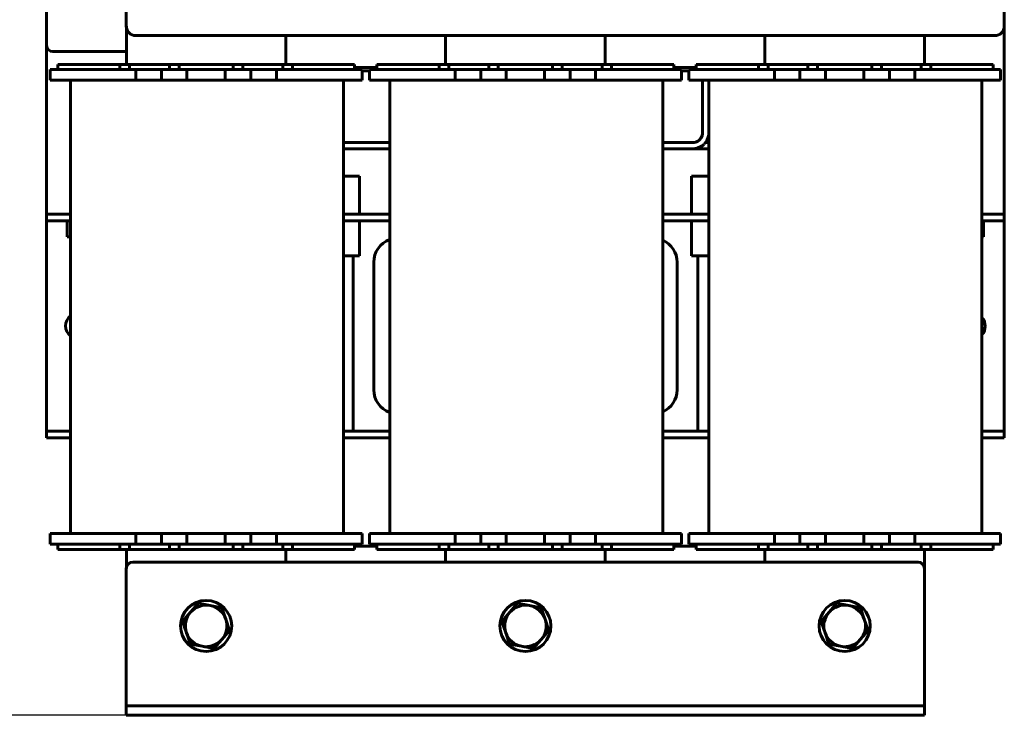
# Model space of a CAD drawing. Header units: millimetres. Extents: x 0 to 420, y 0 to 594.
# Tile 3 of 7: x 153 to 308, y 153 to 262. Entities that reach past the tile are written whole.
import ezdxf

# ---------------------------------------------------------------- set-up
doc = ezdxf.new("R2010")
doc.units = ezdxf.units.MM
doc.linetypes.add('K5LT_BASIC', pattern=[0])
doc.linetypes.add('K5LT_THIN', pattern=[0])
doc.layers.add('Системный слой', color=7, linetype='Continuous')
doc.styles.add('KDIMTEXTSTYLE', font='GOST_AU.SHX', dxfattribs={"width": 0.96, "oblique": 15, "height": 5})
doc.dimstyles.new('KDIMSTYLE (0.50)', dxfattribs={"dimtxt": 5, "dimasz": 1, "dimexe": 2, "dimexo": 0, "dimgap": 1, "dimtad": 1, "dimlfac": 2, "dimtxsty": 'KDIMTEXTSTYLE', "dimsah": 1, "dimcen": 0, "dimdle": 1, "dimadec": 0, "dimazin": 0, "dimtfac": 0.667, "dimtmove": 0, "dimatfit": 3, "dimfxl": 1, "dimtvp": 1, "dimtolj": 1, "dimtzin": 0, "dimarcsym": 0})

# ---------------------------------------------------------------- blocks, each defined once
blk = doc.blocks.new('U0')
at = {"layer": 'Системный слой', "color": 150, "linetype": 'K5LT_BASIC', "lineweight": 60, "true_color": 0x0080ff}
for p, q in [((289.68, 181.01), (289.68, 181.01)), ((293.68, 181.01), (293.68, 181.01))]:
    blk.add_line(p, q, dxfattribs=at)
blk = doc.blocks.new('U1')
at = {"layer": 'Системный слой', "color": 150, "linetype": 'K5LT_BASIC', "lineweight": 60, "true_color": 0x0080ff}
for p, q in [((271.68, 181.01), (271.68, 181.01)), ((275.68, 181.01), (275.68, 181.01))]:
    blk.add_line(p, q, dxfattribs=at)
blk = doc.blocks.new('U2')
at = {"layer": 'Системный слой', "color": 150, "linetype": 'K5LT_BASIC', "lineweight": 60, "true_color": 0x0080ff}
for p, q in [((271.68, 252.06), (271.68, 252.06)), ((275.68, 252.06), (275.68, 252.06))]:
    blk.add_line(p, q, dxfattribs=at)
blk = doc.blocks.new('U3')
at = {"layer": 'Системный слой', "color": 150, "linetype": 'K5LT_BASIC', "lineweight": 60, "true_color": 0x0080ff}
for p, q in [((289.68, 252.06), (289.68, 252.06)), ((293.68, 252.06), (293.68, 252.06))]:
    blk.add_line(p, q, dxfattribs=at)
blk = doc.blocks.new('U4')
at = {"layer": 'Системный слой', "color": 150, "linetype": 'K5LT_BASIC', "lineweight": 60, "true_color": 0x0080ff}
for p, q in [((256.89, 242.29), (258.9, 242.29)), ((260.89, 242.29), (261.43, 242.29))]:
    blk.add_line(p, q, dxfattribs=at)
blk = doc.blocks.new('U5')
at = {"layer": 'Системный слой', "color": 150, "linetype": 'K5LT_BASIC', "lineweight": 60, "true_color": 0x0080ff}
for p, q in [((211.43, 197.04), (204.18, 197.04)), ((261.43, 197.04), (254.18, 197.04))]:
    blk.add_line(p, q, dxfattribs=at)
blk = doc.blocks.new('U6')
at = {"layer": 'Системный слой', "color": 150, "linetype": 'K5LT_BASIC', "lineweight": 60, "true_color": 0x0080ff}
for p, q in [((211.43, 231.04), (204.18, 231.04)), ((261.43, 231.04), (254.18, 231.04))]:
    blk.add_line(p, q, dxfattribs=at)
blk = doc.blocks.new('U7')
at = {"layer": 'Системный слой', "color": 150, "linetype": 'K5LT_BASIC', "lineweight": 60, "true_color": 0x0080ff}
for p, q in [((204.18, 230.04), (211.43, 230.04)), ((254.18, 230.04), (261.43, 230.04))]:
    blk.add_line(p, q, dxfattribs=at)
blk = doc.blocks.new('U8')
at = {"layer": 'Системный слой', "color": 150, "linetype": 'K5LT_BASIC', "lineweight": 60, "true_color": 0x0080ff}
for p, q in [((204.18, 196.04), (211.43, 196.04)), ((254.18, 196.04), (261.43, 196.04))]:
    blk.add_line(p, q, dxfattribs=at)
blk = doc.blocks.new('U9')
at = {"layer": 'Системный слой', "color": 150, "linetype": 'K5LT_BASIC', "lineweight": 60, "true_color": 0x0080ff}
for p, q in [((221.68, 252.06), (225.68, 252.06)), ((229.68, 252.06), (235.68, 252.06)), ((239.68, 252.06), (243.68, 252.06))]:
    blk.add_line(p, q, dxfattribs=at)
blk = doc.blocks.new('U10')
at = {"layer": 'Системный слой', "color": 150, "linetype": 'K5LT_BASIC', "lineweight": 60, "true_color": 0x0080ff}
for p, q in [((221.68, 181.01), (225.68, 181.01)), ((229.68, 181.01), (235.68, 181.01)), ((239.68, 181.01), (243.68, 181.01))]:
    blk.add_line(p, q, dxfattribs=at)
blk = doc.blocks.new('U11')
at = {"layer": 'Системный слой', "color": 150, "linetype": 'K5LT_BASIC', "lineweight": 60, "true_color": 0x0080ff}
for p, q in [((195.18, 254.54), (195.18, 259.04)), ((195.18, 176.54), (195.18, 178.54))]:
    blk.add_line(p, q, dxfattribs=at)
blk = doc.blocks.new('U12')
at = {"layer": 'Системный слой', "color": 150, "linetype": 'K5LT_BASIC', "lineweight": 60, "true_color": 0x0080ff}
for p, q in [((170.18, 260.54), (170.18, 254.54)), ((170.18, 178.54), (170.18, 175.54))]:
    blk.add_line(p, q, dxfattribs=at)
blk = doc.blocks.new('U13')
at = {"layer": 'Системный слой', "color": 150, "linetype": 'K5LT_BASIC', "lineweight": 60, "true_color": 0x0080ff}
for p, q in [((271.68, 252.06), (275.68, 252.06)), ((279.68, 252.06), (285.68, 252.06)), ((289.68, 252.06), (293.68, 252.06))]:
    blk.add_line(p, q, dxfattribs=at)
blk = doc.blocks.new('U14')
at = {"layer": 'Системный слой', "color": 150, "linetype": 'K5LT_BASIC', "lineweight": 60, "true_color": 0x0080ff}
for p, q in [((271.68, 181.01), (275.68, 181.01)), ((279.68, 181.01), (285.68, 181.01)), ((289.68, 181.01), (293.68, 181.01))]:
    blk.add_line(p, q, dxfattribs=at)
blk = doc.blocks.new('U15')
at = {"layer": 'Системный слой', "color": 150, "linetype": 'K5LT_BASIC', "lineweight": 60, "true_color": 0x0080ff}
for p, q in [((260.4, 249.54), (260.4, 252.06)), ((260.4, 247.47), (260.4, 249.54)), ((260.4, 246.43), (260.4, 247.47)), ((260.4, 245.91), (260.4, 246.43)), ((260.4, 245.65), (260.4, 245.91)), ((260.4, 245.38), (260.4, 245.65)), ((260.4, 245.2), (260.4, 245.38)), ((260.4, 245.07), (260.4, 245.2)), ((260.34, 243.34), (260.4, 243.8)), ((260.4, 244.99), (260.4, 245.07)), ((260.4, 244.93), (260.4, 244.99)), ((260.4, 244.9), (260.4, 244.93)), ((260.4, 244.87), (260.4, 244.9)), ((260.4, 244.85), (260.4, 244.87)), ((260.4, 244.81), (260.4, 244.85)), ((260.4, 244.73), (260.4, 244.81)), ((260.4, 244.57), (260.4, 244.73)), ((260.4, 244.26), (260.4, 244.57)), ((260.4, 244.01), (260.4, 244.26)), ((260.4, 243.89), (260.4, 244.01)), ((260.4, 243.83), (260.4, 243.89)), ((260.4, 243.8), (260.4, 243.83)), ((254.18, 242.29), (256.91, 242.29)), ((256.91, 242.29), (257.26, 242.29)), ((257.26, 242.29), (257.44, 242.29)), ((257.44, 242.29), (257.53, 242.29)), ((257.53, 242.29), (257.57, 242.29)), ((257.57, 242.29), (257.6, 242.29)), ((257.6, 242.29), (257.63, 242.29)), ((257.63, 242.29), (257.68, 242.29)), ((257.68, 242.29), (257.75, 242.29)), ((257.75, 242.29), (257.86, 242.29)), ((257.86, 242.29), (258.02, 242.29)), ((258.02, 242.29), (258.25, 242.29)), ((258.25, 242.29), (258.59, 242.29)), ((258.59, 242.29), (258.91, 242.29)), ((258.91, 242.29), (258.94, 242.29)), ((258.94, 242.29), (259, 242.29)), ((259, 242.29), (259.12, 242.3)), ((259.12, 242.3), (259.34, 242.34)), ((259.34, 242.34), (259.71, 242.52)), ((259.71, 242.52), (259.97, 242.73)), ((259.97, 242.73), (259.98, 242.75)), ((259.98, 242.75), (260.02, 242.79)), ((260.02, 242.79), (260.08, 242.86)), ((260.08, 242.86), (260.18, 243)), ((260.18, 243), (260.34, 243.34))]:
    blk.add_line(p, q, dxfattribs=at)
blk = doc.blocks.new('U16')
at = {"layer": 'Системный слой', "color": 150, "linetype": 'K5LT_BASIC', "lineweight": 60, "true_color": 0x0080ff}
for p, q in [((260.4, 252.06), (260.4, 246.68)), ((260.4, 246.68), (260.4, 245.4)), ((260.4, 245.4), (260.4, 245.11)), ((260.4, 243.75), (260.39, 243.69)), ((260.39, 243.69), (260.39, 243.59)), ((260.4, 245.11), (260.4, 244.97)), ((260.4, 244.97), (260.4, 244.89)), ((260.4, 244.89), (260.4, 244.86)), ((260.4, 244.86), (260.4, 244.84)), ((260.4, 244.84), (260.4, 244.81)), ((260.4, 244.81), (260.4, 244.77)), ((260.4, 244.77), (260.4, 244.71)), ((260.4, 244.71), (260.4, 244.63)), ((260.4, 244.63), (260.4, 244.5)), ((260.4, 244.5), (260.4, 244.31)), ((260.4, 244.31), (260.4, 244.03)), ((260.4, 244.03), (260.4, 243.77)), ((260.4, 243.77), (260.4, 243.75)), ((254.62, 242.29), (254.18, 242.29)), ((255.77, 242.29), (254.62, 242.29)), ((256.34, 242.29), (255.77, 242.29)), ((256.62, 242.29), (256.34, 242.29)), ((256.95, 242.29), (256.62, 242.29)), ((257.17, 242.29), (256.95, 242.29)), ((257.32, 242.29), (257.17, 242.29)), ((257.42, 242.29), (257.32, 242.29)), ((257.48, 242.29), (257.42, 242.29)), ((257.53, 242.29), (257.48, 242.29)), ((257.56, 242.29), (257.53, 242.29)), ((257.59, 242.29), (257.56, 242.29)), ((257.64, 242.29), (257.59, 242.29)), ((257.75, 242.29), (257.64, 242.29)), ((257.96, 242.29), (257.75, 242.29)), ((258.37, 242.29), (257.96, 242.29)), ((258.65, 242.29), (258.37, 242.29)), ((258.78, 242.29), (258.65, 242.29)), ((258.85, 242.29), (258.78, 242.29)), ((258.88, 242.29), (258.85, 242.29)), ((259.35, 242.35), (258.88, 242.29)), ((259.68, 242.5), (259.35, 242.35)), ((259.83, 242.61), (259.68, 242.5)), ((259.9, 242.67), (259.83, 242.61)), ((259.93, 242.7), (259.9, 242.67)), ((259.95, 242.72), (259.93, 242.7)), ((260.21, 243.04), (259.95, 242.72)), ((260.35, 243.39), (260.21, 243.04)), ((260.39, 243.59), (260.35, 243.39))]:
    blk.add_line(p, q, dxfattribs=at)
blk = doc.blocks.new('U17')
at = {"layer": 'Системный слой', "color": 150, "linetype": 'K5LT_BASIC', "lineweight": 60, "true_color": 0x0080ff}
for p, q in [((261.4, 252.06), (261.4, 246.68)), ((261.4, 246.68), (261.4, 245.4)), ((261.4, 245.4), (261.4, 245.12)), ((261.39, 243.66), (261.38, 243.51)), ((261.4, 243.73), (261.39, 243.66)), ((261.4, 245.12), (261.4, 244.99)), ((261.4, 244.99), (261.4, 244.92)), ((261.4, 244.92), (261.4, 244.89)), ((261.4, 244.89), (261.4, 244.87)), ((261.4, 244.87), (261.4, 244.85)), ((261.4, 244.85), (261.4, 244.81)), ((261.4, 244.81), (261.4, 244.76)), ((261.4, 244.76), (261.4, 244.67)), ((261.4, 244.67), (261.4, 244.55)), ((261.4, 244.55), (261.4, 244.37)), ((261.4, 244.37), (261.4, 244.08)), ((261.4, 244.08), (261.4, 243.77)), ((261.4, 243.77), (261.4, 243.73)), ((261.08, 242.59), (260.67, 242.02)), ((261.32, 243.2), (261.08, 242.59)), ((261.38, 243.51), (261.32, 243.2)), ((254.63, 241.29), (254.18, 241.29)), ((255.77, 241.29), (254.63, 241.29)), ((256.34, 241.29), (255.77, 241.29)), ((256.62, 241.29), (256.34, 241.29)), ((256.95, 241.29), (256.62, 241.29)), ((257.16, 241.29), (256.95, 241.29)), ((257.3, 241.29), (257.16, 241.29)), ((257.39, 241.29), (257.3, 241.29)), ((257.45, 241.29), (257.39, 241.29)), ((257.49, 241.29), (257.45, 241.29)), ((257.52, 241.29), (257.49, 241.29)), ((257.55, 241.29), (257.52, 241.29)), ((257.6, 241.29), (257.55, 241.29)), ((257.7, 241.29), (257.6, 241.29)), ((257.89, 241.29), (257.7, 241.29)), ((258.3, 241.29), (257.89, 241.29)), ((258.6, 241.29), (258.3, 241.29)), ((258.75, 241.29), (258.6, 241.29)), ((258.83, 241.29), (258.75, 241.29)), ((258.87, 241.29), (258.83, 241.29)), ((258.95, 241.29), (258.87, 241.29)), ((259.58, 241.39), (258.95, 241.29)), ((260.17, 241.64), (259.58, 241.39)), ((260.44, 241.82), (260.17, 241.64)), ((260.56, 241.92), (260.44, 241.82)), ((260.62, 241.98), (260.56, 241.92)), ((260.65, 242), (260.62, 241.98)), ((260.67, 242.02), (260.65, 242))]:
    blk.add_line(p, q, dxfattribs=at)
blk = doc.blocks.new('U23')
at = {"layer": 'Системный слой', "color": 150, "linetype": 'K5LT_BASIC', "lineweight": 60, "true_color": 0x0080ff}
for p, q in [((295.18, 254.54), (295.18, 259.04)), ((295.18, 175.54), (295.18, 178.54))]:
    blk.add_line(p, q, dxfattribs=at)
blk = doc.blocks.new('U24')
at = {"layer": 'Системный слой', "color": 150, "linetype": 'K5LT_BASIC', "lineweight": 60, "true_color": 0x0080ff}
for p, q in [((270.18, 259.04), (270.18, 254.54)), ((270.18, 178.54), (270.18, 176.54))]:
    blk.add_line(p, q, dxfattribs=at)
blk = doc.blocks.new('U25')
at = {"layer": 'Системный слой', "color": 150, "linetype": 'K5LT_BASIC', "lineweight": 60, "true_color": 0x0080ff}
for p, q in [((189.68, 181.01), (189.68, 181.01)), ((193.68, 181.01), (193.68, 181.01))]:
    blk.add_line(p, q, dxfattribs=at)
blk = doc.blocks.new('U26')
at = {"layer": 'Системный слой', "color": 150, "linetype": 'K5LT_BASIC', "lineweight": 60, "true_color": 0x0080ff}
for p, q in [((171.68, 181.01), (171.68, 181.01)), ((175.68, 181.01), (175.68, 181.01))]:
    blk.add_line(p, q, dxfattribs=at)
blk = doc.blocks.new('U27')
at = {"layer": 'Системный слой', "color": 150, "linetype": 'K5LT_BASIC', "lineweight": 60, "true_color": 0x0080ff}
for p, q in [((171.68, 252.06), (171.68, 252.06)), ((175.68, 252.06), (175.68, 252.06))]:
    blk.add_line(p, q, dxfattribs=at)
blk = doc.blocks.new('U28')
at = {"layer": 'Системный слой', "color": 150, "linetype": 'K5LT_BASIC', "lineweight": 60, "true_color": 0x0080ff}
for p, q in [((189.68, 252.06), (189.68, 252.06)), ((193.68, 252.06), (193.68, 252.06))]:
    blk.add_line(p, q, dxfattribs=at)
blk = doc.blocks.new('U29')
at = {"layer": 'Системный слой', "color": 150, "linetype": 'K5LT_BASIC', "lineweight": 60, "true_color": 0x0080ff}
for p, q in [((239.68, 181.01), (239.68, 181.01)), ((243.68, 181.01), (243.68, 181.01))]:
    blk.add_line(p, q, dxfattribs=at)
blk = doc.blocks.new('U30')
at = {"layer": 'Системный слой', "color": 150, "linetype": 'K5LT_BASIC', "lineweight": 60, "true_color": 0x0080ff}
for p, q in [((221.68, 181.01), (221.68, 181.01)), ((225.68, 181.01), (225.68, 181.01))]:
    blk.add_line(p, q, dxfattribs=at)
blk = doc.blocks.new('U31')
at = {"layer": 'Системный слой', "color": 150, "linetype": 'K5LT_BASIC', "lineweight": 60, "true_color": 0x0080ff}
for p, q in [((221.68, 252.06), (221.68, 252.06)), ((225.68, 252.06), (225.68, 252.06))]:
    blk.add_line(p, q, dxfattribs=at)
blk = doc.blocks.new('U32')
at = {"layer": 'Системный слой', "color": 150, "linetype": 'K5LT_BASIC', "lineweight": 60, "true_color": 0x0080ff}
for p, q in [((239.68, 252.06), (239.68, 252.06)), ((243.68, 252.06), (243.68, 252.06))]:
    blk.add_line(p, q, dxfattribs=at)
blk = doc.blocks.new('U33')
at = {"layer": 'Системный слой', "color": 150, "linetype": 'K5LT_BASIC', "lineweight": 60, "true_color": 0x0080ff}
for p, q in [((171.68, 252.06), (175.68, 252.06)), ((179.68, 252.06), (185.68, 252.06)), ((189.68, 252.06), (193.68, 252.06))]:
    blk.add_line(p, q, dxfattribs=at)
blk = doc.blocks.new('U34')
at = {"layer": 'Системный слой', "color": 150, "linetype": 'K5LT_BASIC', "lineweight": 60, "true_color": 0x0080ff}
for p, q in [((171.68, 181.01), (175.68, 181.01)), ((179.68, 181.01), (185.68, 181.01)), ((189.68, 181.01), (193.68, 181.01))]:
    blk.add_line(p, q, dxfattribs=at)
blk = doc.blocks.new('U35')
at = {"layer": 'Системный слой', "color": 150, "linetype": 'K5LT_BASIC', "lineweight": 60, "true_color": 0x0080ff}
for p, q in [((258.68, 237.04), (258.68, 231.04)), ((258.68, 230.04), (258.68, 224.54))]:
    blk.add_line(p, q, dxfattribs=at)
blk = doc.blocks.new('U38')
at = {"layer": 'Системный слой', "color": 150, "linetype": 'K5LT_BASIC', "lineweight": 60, "true_color": 0x0080ff}
for p, q in [((206.68, 237.04), (206.68, 231.04)), ((206.68, 230.04), (206.68, 224.54))]:
    blk.add_line(p, q, dxfattribs=at)
blk = doc.blocks.new('U39')
at = {"layer": 'Системный слой', "color": 150, "linetype": 'K5LT_BASIC', "lineweight": 60, "true_color": 0x0080ff}
for p, q in [((245.18, 254.54), (245.18, 259.04)), ((245.18, 176.54), (245.18, 178.54))]:
    blk.add_line(p, q, dxfattribs=at)
blk = doc.blocks.new('U40')
at = {"layer": 'Системный слой', "color": 150, "linetype": 'K5LT_BASIC', "lineweight": 60, "true_color": 0x0080ff}
for p, q in [((220.18, 259.04), (220.18, 254.54)), ((220.18, 178.54), (220.18, 176.54))]:
    blk.add_line(p, q, dxfattribs=at)
blk = doc.blocks.new('U43')
at = {"layer": 'Системный слой', "color": 150, "linetype": 'K5LT_BASIC', "lineweight": 60, "true_color": 0x0080ff}
for p, q in [((207.1, 253.54), (208.25, 253.54)), ((257.1, 253.54), (258.25, 253.54))]:
    blk.add_line(p, q, dxfattribs=at)
blk = doc.blocks.new('KDIMARROW_01')
at = {"layer": 'Системный слой'}
blk.add_hatch(color=0, dxfattribs=at).paths.add_polyline_path([(0, 0), (-5, 0.66), (-4.5, 0), (-5, -0.66)])
at = {"layer": 'Системный слой', "color": 0, "linetype": 'K5LT_THIN', "lineweight": 18}
for p, q in [((-4.5, 0), (-5, 0.66)), ((-5, 0.66), (0, 0)), ((0, 0), (-5, -0.66)), ((-5, -0.66), (-4.5, 0)), ((0, 0), (-1, 0))]:
    blk.add_line(p, q, dxfattribs=at)

msp = doc.modelspace()

# ---------------------------------------------------------------- linework, layer by layer
at = {"layer": 'Системный слой', "color": 150, "linetype": 'K5LT_BASIC', "lineweight": 60, "true_color": 0x0080ff}
for p, q in [((170.1786, 287.5368), (170.1786, 260.5368)), ((307.6786, 260.5368), (307.6786, 280.0368)), ((157.6786, 257.5368), (157.6786, 278.0368)), ((307.6786, 232.5368), (307.6786, 260.5368)), ((157.6786, 232.5368), (157.6786, 257.5368)), ((171.6786, 259.0368), (306.1786, 259.0368)), ((158.6786, 256.5368), (170.1786, 256.5368)), ((159.4286, 254.5368), (159.4286, 253.7118)), ((169.1786, 254.5368), (159.4286, 254.5368)), ((170.6786, 254.5368), (169.1786, 254.5368)), ((169.1786, 254.5368), (169.1786, 253.7118)), ((170.6786, 253.7118), (170.6786, 254.5368)), ((176.9286, 254.5368), (170.6786, 254.5368)), ((176.9286, 254.5368), (176.9286, 253.7118)), ((178.4286, 254.5368), (176.9286, 254.5368)), ((178.4286, 253.7118), (178.4286, 254.5368)), ((186.9286, 254.5368), (178.4286, 254.5368)), ((188.4286, 254.5368), (186.9286, 254.5368)), ((186.9286, 254.5368), (186.9286, 253.7118)), ((194.6786, 254.5368), (188.4286, 254.5368)), ((188.4286, 253.7118), (188.4286, 254.5368)), ((196.1786, 254.5368), (194.6786, 254.5368)), ((194.6786, 254.5368), (194.6786, 253.7118)), ((205.9286, 254.5368), (196.1786, 254.5368)), ((196.1786, 253.7118), (196.1786, 254.5368)), ((205.9286, 254.5368), (205.9286, 253.7118)), ((209.4286, 254.5368), (209.4286, 253.7118)), ((219.1786, 254.5368), (209.4286, 254.5368)), ((220.6786, 254.5368), (219.1786, 254.5368)), ((219.1786, 254.5368), (219.1786, 253.7118)), ((220.6786, 253.7118), (220.6786, 254.5368)), ((226.9286, 254.5368), (220.6786, 254.5368)), ((226.9286, 254.5368), (226.9286, 253.7118)), ((228.4286, 254.5368), (226.9286, 254.5368)), ((228.4286, 253.7118), (228.4286, 254.5368)), ((236.9286, 254.5368), (228.4286, 254.5368)), ((238.4286, 254.5368), (236.9286, 254.5368)), ((236.9286, 254.5368), (236.9286, 253.7118)), ((244.6786, 254.5368), (238.4286, 254.5368)), ((238.4286, 253.7118), (238.4286, 254.5368)), ((246.1786, 254.5368), (244.6786, 254.5368)), ((244.6786, 254.5368), (244.6786, 253.7118)), ((255.9286, 254.5368), (246.1786, 254.5368)), ((246.1786, 253.7118), (246.1786, 254.5368)), ((255.9286, 254.5368), (255.9286, 253.7118)), ((259.4286, 254.5368), (259.4286, 253.7118)), ((269.1786, 254.5368), (259.4286, 254.5368)), ((270.6786, 254.5368), (269.1786, 254.5368)), ((269.1786, 254.5368), (269.1786, 253.7118)), ((270.6786, 253.7118), (270.6786, 254.5368)), ((276.9286, 254.5368), (270.6786, 254.5368)), ((276.9286, 254.5368), (276.9286, 253.7118)), ((278.4286, 254.5368), (276.9286, 254.5368)), ((278.4286, 253.7118), (278.4286, 254.5368)), ((286.9286, 254.5368), (278.4286, 254.5368)), ((288.4286, 254.5368), (286.9286, 254.5368)), ((286.9286, 254.5368), (286.9286, 253.7118)), ((294.6786, 254.5368), (288.4286, 254.5368)), ((288.4286, 253.7118), (288.4286, 254.5368)), ((296.1786, 254.5368), (294.6786, 254.5368)), ((294.6786, 254.5368), (294.6786, 253.7118)), ((305.9286, 254.5368), (296.1786, 254.5368)), ((296.1786, 253.7118), (296.1786, 254.5368)), ((305.9286, 254.5368), (305.9286, 253.7118)), ((158.2536, 253.7118), (163.2536, 253.7118)), ((158.2536, 252.0618), (158.2536, 253.7118)), ((163.2536, 253.7118), (171.1786, 253.7118)), ((171.1786, 253.7118), (171.6786, 253.7118)), ((171.6786, 253.7118), (171.6786, 252.0618)), ((171.6786, 253.7118), (175.6786, 253.7118)), ((175.6786, 253.7118), (176.1786, 253.7118)), ((175.6786, 252.0618), (175.6786, 253.7118)), ((176.1786, 253.7118), (179.1786, 253.7118)), ((179.1786, 253.7118), (179.6786, 253.7118)), ((179.6786, 253.7118), (179.6786, 252.0618)), ((179.6786, 253.7118), (185.6786, 253.7118)), ((185.6786, 252.0618), (185.6786, 253.7118)), ((185.6786, 253.7118), (186.1786, 253.7118)), ((186.1786, 253.7118), (189.1786, 253.7118)), ((189.1786, 253.7118), (189.6786, 253.7118)), ((189.6786, 253.7118), (189.6786, 252.0618)), ((189.6786, 253.7118), (193.6786, 253.7118)), ((193.6786, 253.7118), (194.1786, 253.7118)), ((193.6786, 252.0618), (193.6786, 253.7118)), ((194.1786, 253.7118), (202.1036, 253.7118)), ((202.1036, 253.7118), (207.1036, 253.7118)), ((209.4286, 254.0368), (205.9286, 254.0368)), ((207.1036, 253.7118), (207.1036, 252.0618)), ((208.2536, 253.7118), (213.2536, 253.7118)), ((208.2536, 252.0618), (208.2536, 253.7118)), ((213.2536, 253.7118), (221.1786, 253.7118)), ((221.1786, 253.7118), (221.6786, 253.7118)), ((221.6786, 253.7118), (221.6786, 252.0618)), ((221.6786, 253.7118), (225.6786, 253.7118)), ((225.6786, 253.7118), (226.1786, 253.7118)), ((225.6786, 252.0618), (225.6786, 253.7118)), ((226.1786, 253.7118), (229.1786, 253.7118)), ((229.1786, 253.7118), (229.6786, 253.7118)), ((229.6786, 253.7118), (229.6786, 252.0618)), ((229.6786, 253.7118), (235.6786, 253.7118)), ((235.6786, 252.0618), (235.6786, 253.7118)), ((235.6786, 253.7118), (236.1786, 253.7118)), ((236.1786, 253.7118), (239.1786, 253.7118)), ((239.1786, 253.7118), (239.6786, 253.7118)), ((239.6786, 253.7118), (239.6786, 252.0618)), ((239.6786, 253.7118), (243.6786, 253.7118)), ((243.6786, 253.7118), (244.1786, 253.7118)), ((243.6786, 252.0618), (243.6786, 253.7118)), ((244.1786, 253.7118), (252.1036, 253.7118)), ((252.1036, 253.7118), (257.1036, 253.7118)), ((259.4286, 254.0368), (255.9286, 254.0368)), ((257.1036, 253.7118), (257.1036, 252.0618)), ((258.2536, 253.7118), (263.2536, 253.7118)), ((258.2536, 252.0618), (258.2536, 253.7118)), ((263.2536, 253.7118), (271.1786, 253.7118)), ((271.1786, 253.7118), (271.6786, 253.7118)), ((271.6786, 253.7118), (271.6786, 252.0618)), ((271.6786, 253.7118), (275.6786, 253.7118)), ((275.6786, 253.7118), (276.1786, 253.7118)), ((275.6786, 252.0618), (275.6786, 253.7118)), ((276.1786, 253.7118), (279.1786, 253.7118)), ((279.1786, 253.7118), (279.6786, 253.7118)), ((279.6786, 253.7118), (279.6786, 252.0618)), ((279.6786, 253.7118), (285.6786, 253.7118)), ((285.6786, 252.0618), (285.6786, 253.7118)), ((285.6786, 253.7118), (286.1786, 253.7118)), ((286.1786, 253.7118), (289.1786, 253.7118)), ((289.1786, 253.7118), (289.6786, 253.7118)), ((289.6786, 253.7118), (289.6786, 252.0618)), ((289.6786, 253.7118), (293.6786, 253.7118)), ((293.6786, 253.7118), (294.1786, 253.7118)), ((293.6786, 252.0618), (293.6786, 253.7118)), ((294.1786, 253.7118), (302.1036, 253.7118)), ((302.1036, 253.7118), (307.1036, 253.7118)), ((307.1036, 253.7118), (307.1036, 252.0618)), ((163.2536, 252.0618), (158.2536, 252.0618)), ((161.4286, 181.0118), (161.4286, 252.0618)), ((163.2536, 252.0618), (171.1786, 252.0618)), ((171.6786, 252.0618), (171.1786, 252.0618)), ((176.1786, 252.0618), (175.6786, 252.0618)), ((176.1786, 252.0618), (179.1786, 252.0618)), ((179.6786, 252.0618), (179.1786, 252.0618)), ((186.1786, 252.0618), (185.6786, 252.0618)), ((186.1786, 252.0618), (189.1786, 252.0618)), ((189.6786, 252.0618), (189.1786, 252.0618)), ((194.1786, 252.0618), (193.6786, 252.0618)), ((194.1786, 252.0618), (202.1036, 252.0618)), ((207.1036, 252.0618), (202.1036, 252.0618)), ((204.1786, 252.0618), (204.1786, 181.0118)), ((213.2536, 252.0618), (208.2536, 252.0618)), ((211.4286, 181.0118), (211.4286, 252.0618)), ((213.2536, 252.0618), (221.1786, 252.0618)), ((221.6786, 252.0618), (221.1786, 252.0618)), ((226.1786, 252.0618), (225.6786, 252.0618)), ((226.1786, 252.0618), (229.1786, 252.0618)), ((229.6786, 252.0618), (229.1786, 252.0618)), ((236.1786, 252.0618), (235.6786, 252.0618)), ((236.1786, 252.0618), (239.1786, 252.0618)), ((239.6786, 252.0618), (239.1786, 252.0618)), ((244.1786, 252.0618), (243.6786, 252.0618)), ((244.1786, 252.0618), (252.1036, 252.0618)), ((257.1036, 252.0618), (252.1036, 252.0618)), ((254.1786, 252.0618), (254.1786, 181.0118)), ((263.2536, 252.0618), (258.2536, 252.0618)), ((261.4286, 181.0118), (261.4286, 252.0618)), ((263.2536, 252.0618), (271.1786, 252.0618)), ((271.6786, 252.0618), (271.1786, 252.0618)), ((276.1786, 252.0618), (275.6786, 252.0618)), ((276.1786, 252.0618), (279.1786, 252.0618)), ((279.6786, 252.0618), (279.1786, 252.0618)), ((286.1786, 252.0618), (285.6786, 252.0618)), ((286.1786, 252.0618), (289.1786, 252.0618)), ((289.6786, 252.0618), (289.1786, 252.0618)), ((294.1786, 252.0618), (293.6786, 252.0618)), ((294.1786, 252.0618), (302.1036, 252.0618)), ((307.1036, 252.0618), (302.1036, 252.0618)), ((304.1786, 252.0618), (304.1786, 181.0118)), ((211.4286, 242.2868), (204.1786, 242.2868)), ((211.4286, 241.2868), (204.1786, 241.2868)), ((211.4286, 241.2868), (204.1786, 241.2868)), ((261.4286, 241.2868), (258.8972, 241.2868)), ((258.8972, 241.2868), (261.4286, 241.2868)), ((204.1786, 237.0368), (206.6786, 237.0368)), ((258.6786, 237.0368), (261.4286, 237.0368)), ((157.6786, 231.0368), (157.6786, 232.5368)), ((307.6786, 232.5368), (307.6786, 231.0368)), ((161.4286, 231.0368), (157.6786, 231.0368)), ((157.6786, 230.0368), (157.6786, 231.0368)), ((157.6786, 230.0368), (161.4286, 230.0368)), ((157.6786, 228.5368), (157.6786, 230.0368)), ((160.9286, 227.5368), (160.9286, 230.0368)), ((307.6786, 231.0368), (304.1786, 231.0368)), ((304.1786, 230.0368), (307.6786, 230.0368)), ((304.4286, 227.5368), (304.4286, 230.0368)), ((307.6786, 230.0368), (307.6786, 231.0368)), ((307.6786, 230.0368), (307.6786, 228.5368)), ((157.6786, 228.5368), (157.6786, 198.5368)), ((307.6786, 228.5368), (307.6786, 198.5368)), ((161.4286, 227.5368), (160.9286, 227.5368)), ((304.4286, 227.5368), (304.1786, 227.5368)), ((204.1786, 224.5368), (206.6786, 224.5368)), ((205.6786, 224.5368), (205.6786, 197.0368)), ((258.6786, 224.5368), (261.4286, 224.5368)), ((259.6786, 224.5368), (259.6786, 197.0368)), ((208.9286, 203.5368), (208.9286, 223.5368)), ((256.4286, 223.5368), (256.4286, 203.5368)), ((157.6786, 197.0368), (157.6786, 198.5368)), ((307.6786, 198.5368), (307.6786, 197.0368)), ((161.4286, 197.0368), (157.6786, 197.0368)), ((157.6786, 196.0368), (157.6786, 197.0368)), ((157.6786, 196.0368), (161.4286, 196.0368)), ((307.6786, 197.0368), (304.1786, 197.0368)), ((304.1786, 196.0368), (307.6786, 196.0368)), ((307.6786, 196.0368), (307.6786, 197.0368)), ((158.2536, 179.3618), (158.2536, 181.0118)), ((158.2536, 181.0118), (163.2536, 181.0118)), ((163.2536, 181.0118), (171.1786, 181.0118)), ((171.1786, 181.0118), (171.6786, 181.0118)), ((171.6786, 181.0118), (171.6786, 179.3618)), ((175.6786, 179.3618), (175.6786, 181.0118)), ((175.6786, 181.0118), (176.1786, 181.0118)), ((176.1786, 181.0118), (179.1786, 181.0118)), ((179.1786, 181.0118), (179.6786, 181.0118)), ((179.6786, 181.0118), (179.6786, 179.3618)), ((185.6786, 181.0118), (186.1786, 181.0118)), ((185.6786, 179.3618), (185.6786, 181.0118)), ((186.1786, 181.0118), (189.1786, 181.0118)), ((189.1786, 181.0118), (189.6786, 181.0118)), ((189.6786, 181.0118), (189.6786, 179.3618)), ((193.6786, 179.3618), (193.6786, 181.0118)), ((193.6786, 181.0118), (194.1786, 181.0118)), ((194.1786, 181.0118), (202.1036, 181.0118)), ((202.1036, 181.0118), (207.1036, 181.0118)), ((207.1036, 181.0118), (207.1036, 179.3618)), ((208.2536, 179.3618), (208.2536, 181.0118)), ((208.2536, 181.0118), (213.2536, 181.0118)), ((213.2536, 181.0118), (221.1786, 181.0118)), ((221.1786, 181.0118), (221.6786, 181.0118)), ((221.6786, 181.0118), (221.6786, 179.3618)), ((225.6786, 179.3618), (225.6786, 181.0118)), ((225.6786, 181.0118), (226.1786, 181.0118)), ((226.1786, 181.0118), (229.1786, 181.0118)), ((229.1786, 181.0118), (229.6786, 181.0118)), ((229.6786, 181.0118), (229.6786, 179.3618)), ((235.6786, 181.0118), (236.1786, 181.0118)), ((235.6786, 179.3618), (235.6786, 181.0118)), ((236.1786, 181.0118), (239.1786, 181.0118)), ((239.1786, 181.0118), (239.6786, 181.0118)), ((239.6786, 181.0118), (239.6786, 179.3618)), ((243.6786, 179.3618), (243.6786, 181.0118)), ((243.6786, 181.0118), (244.1786, 181.0118)), ((244.1786, 181.0118), (252.1036, 181.0118)), ((252.1036, 181.0118), (257.1036, 181.0118)), ((257.1036, 181.0118), (257.1036, 179.3618)), ((258.2536, 179.3618), (258.2536, 181.0118)), ((258.2536, 181.0118), (263.2536, 181.0118)), ((263.2536, 181.0118), (271.1786, 181.0118)), ((271.1786, 181.0118), (271.6786, 181.0118)), ((271.6786, 181.0118), (271.6786, 179.3618)), ((275.6786, 179.3618), (275.6786, 181.0118)), ((275.6786, 181.0118), (276.1786, 181.0118)), ((276.1786, 181.0118), (279.1786, 181.0118)), ((279.1786, 181.0118), (279.6786, 181.0118)), ((279.6786, 181.0118), (279.6786, 179.3618)), ((285.6786, 181.0118), (286.1786, 181.0118)), ((285.6786, 179.3618), (285.6786, 181.0118)), ((286.1786, 181.0118), (289.1786, 181.0118)), ((289.1786, 181.0118), (289.6786, 181.0118)), ((289.6786, 181.0118), (289.6786, 179.3618)), ((293.6786, 179.3618), (293.6786, 181.0118)), ((293.6786, 181.0118), (294.1786, 181.0118)), ((294.1786, 181.0118), (302.1036, 181.0118)), ((302.1036, 181.0118), (307.1036, 181.0118)), ((307.1036, 181.0118), (307.1036, 179.3618)), ((163.2536, 179.3618), (158.2536, 179.3618)), ((159.4286, 178.5368), (159.4286, 179.3618)), ((163.2536, 179.3618), (171.1786, 179.3618)), ((169.1786, 179.3618), (169.1786, 178.5368)), ((170.6786, 178.5368), (170.6786, 179.3618)), ((171.6786, 179.3618), (171.1786, 179.3618)), ((171.6786, 179.3618), (175.6786, 179.3618)), ((176.1786, 179.3618), (175.6786, 179.3618)), ((176.1786, 179.3618), (179.1786, 179.3618)), ((176.9286, 179.3618), (176.9286, 178.5368)), ((178.4286, 178.5368), (178.4286, 179.3618)), ((179.6786, 179.3618), (179.1786, 179.3618)), ((179.6786, 179.3618), (185.6786, 179.3618)), ((186.1786, 179.3618), (185.6786, 179.3618)), ((186.1786, 179.3618), (189.1786, 179.3618)), ((186.9286, 179.3618), (186.9286, 178.5368)), ((188.4286, 178.5368), (188.4286, 179.3618)), ((189.6786, 179.3618), (189.1786, 179.3618)), ((189.6786, 179.3618), (193.6786, 179.3618)), ((194.1786, 179.3618), (193.6786, 179.3618)), ((194.1786, 179.3618), (202.1036, 179.3618)), ((194.6786, 179.3618), (194.6786, 178.5368)), ((196.1786, 178.5368), (196.1786, 179.3618)), ((207.1036, 179.3618), (202.1036, 179.3618)), ((205.9286, 178.5368), (205.9286, 179.3618)), ((205.9286, 179.0368), (209.4286, 179.0368)), ((213.2536, 179.3618), (208.2536, 179.3618)), ((209.4286, 178.5368), (209.4286, 179.3618)), ((213.2536, 179.3618), (221.1786, 179.3618)), ((219.1786, 179.3618), (219.1786, 178.5368)), ((220.6786, 178.5368), (220.6786, 179.3618)), ((221.6786, 179.3618), (221.1786, 179.3618)), ((221.6786, 179.3618), (225.6786, 179.3618)), ((226.1786, 179.3618), (225.6786, 179.3618)), ((226.1786, 179.3618), (229.1786, 179.3618)), ((226.9286, 179.3618), (226.9286, 178.5368)), ((228.4286, 178.5368), (228.4286, 179.3618)), ((229.6786, 179.3618), (229.1786, 179.3618)), ((229.6786, 179.3618), (235.6786, 179.3618)), ((236.1786, 179.3618), (235.6786, 179.3618)), ((236.1786, 179.3618), (239.1786, 179.3618)), ((236.9286, 179.3618), (236.9286, 178.5368)), ((238.4286, 178.5368), (238.4286, 179.3618)), ((239.6786, 179.3618), (239.1786, 179.3618)), ((239.6786, 179.3618), (243.6786, 179.3618)), ((244.1786, 179.3618), (243.6786, 179.3618)), ((244.1786, 179.3618), (252.1036, 179.3618)), ((244.6786, 179.3618), (244.6786, 178.5368)), ((246.1786, 178.5368), (246.1786, 179.3618)), ((257.1036, 179.3618), (252.1036, 179.3618)), ((255.9286, 178.5368), (255.9286, 179.3618)), ((255.9286, 179.0368), (259.4286, 179.0368)), ((263.2536, 179.3618), (258.2536, 179.3618)), ((259.4286, 178.5368), (259.4286, 179.3618)), ((263.2536, 179.3618), (271.1786, 179.3618)), ((269.1786, 179.3618), (269.1786, 178.5368)), ((270.6786, 178.5368), (270.6786, 179.3618)), ((271.6786, 179.3618), (271.1786, 179.3618)), ((271.6786, 179.3618), (275.6786, 179.3618)), ((276.1786, 179.3618), (275.6786, 179.3618)), ((276.1786, 179.3618), (279.1786, 179.3618)), ((276.9286, 179.3618), (276.9286, 178.5368)), ((278.4286, 178.5368), (278.4286, 179.3618)), ((279.6786, 179.3618), (279.1786, 179.3618)), ((279.6786, 179.3618), (285.6786, 179.3618)), ((286.1786, 179.3618), (285.6786, 179.3618)), ((286.1786, 179.3618), (289.1786, 179.3618)), ((286.9286, 179.3618), (286.9286, 178.5368)), ((288.4286, 178.5368), (288.4286, 179.3618)), ((289.6786, 179.3618), (289.1786, 179.3618)), ((289.6786, 179.3618), (293.6786, 179.3618)), ((294.1786, 179.3618), (293.6786, 179.3618)), ((294.1786, 179.3618), (302.1036, 179.3618)), ((294.6786, 179.3618), (294.6786, 178.5368)), ((296.1786, 178.5368), (296.1786, 179.3618)), ((307.1036, 179.3618), (302.1036, 179.3618)), ((305.9286, 178.5368), (305.9286, 179.3618)), ((169.1786, 178.5368), (159.4286, 178.5368)), ((170.6786, 178.5368), (169.1786, 178.5368)), ((176.9286, 178.5368), (170.6786, 178.5368)), ((178.4286, 178.5368), (176.9286, 178.5368)), ((186.9286, 178.5368), (178.4286, 178.5368)), ((188.4286, 178.5368), (186.9286, 178.5368)), ((194.6786, 178.5368), (188.4286, 178.5368)), ((196.1786, 178.5368), (194.6786, 178.5368)), ((205.9286, 178.5368), (196.1786, 178.5368)), ((219.1786, 178.5368), (209.4286, 178.5368)), ((220.6786, 178.5368), (219.1786, 178.5368)), ((226.9286, 178.5368), (220.6786, 178.5368)), ((228.4286, 178.5368), (226.9286, 178.5368)), ((236.9286, 178.5368), (228.4286, 178.5368)), ((238.4286, 178.5368), (236.9286, 178.5368)), ((244.6786, 178.5368), (238.4286, 178.5368)), ((246.1786, 178.5368), (244.6786, 178.5368)), ((255.9286, 178.5368), (246.1786, 178.5368)), ((269.1786, 178.5368), (259.4286, 178.5368)), ((270.6786, 178.5368), (269.1786, 178.5368)), ((276.9286, 178.5368), (270.6786, 178.5368)), ((278.4286, 178.5368), (276.9286, 178.5368)), ((286.9286, 178.5368), (278.4286, 178.5368)), ((288.4286, 178.5368), (286.9286, 178.5368)), ((294.6786, 178.5368), (288.4286, 178.5368)), ((296.1786, 178.5368), (294.6786, 178.5368)), ((305.9286, 178.5368), (296.1786, 178.5368)), ((171.1786, 176.5368), (294.1786, 176.5368)), ((170.1786, 154.5368), (170.1786, 175.5368)), ((295.1786, 154.5368), (295.1786, 175.5368)), ((181.4659, 170.0882), (180.2313, 168.6753)), ((183.3069, 169.7255), (181.4659, 170.0882)), ((185.1479, 169.3627), (183.3069, 169.7255)), ((231.4659, 170.0882), (230.2313, 168.6753)), ((233.3069, 169.7255), (231.4659, 170.0882)), ((235.1479, 169.3627), (233.3069, 169.7255)), ((281.4659, 170.0882), (280.2313, 168.6753)), ((283.3069, 169.7255), (281.4659, 170.0882)), ((285.1479, 169.3627), (283.3069, 169.7255)), ((180.2313, 168.6753), (178.9966, 167.2623)), ((185.7542, 167.587), (185.1479, 169.3627)), ((230.2313, 168.6753), (228.9966, 167.2623)), ((235.7542, 167.587), (235.1479, 169.3627)), ((280.2313, 168.6753), (278.9966, 167.2623)), ((285.7542, 167.587), (285.1479, 169.3627)), ((178.9966, 167.2623), (179.6029, 165.4866)), ((186.3606, 165.8113), (185.7542, 167.587)), ((228.9966, 167.2623), (229.6029, 165.4866)), ((236.3606, 165.8113), (235.7542, 167.587)), ((278.9966, 167.2623), (279.6029, 165.4866)), ((286.3606, 165.8113), (285.7542, 167.587)), ((179.6029, 165.4866), (180.2093, 163.7109)), ((185.1259, 164.3983), (186.3606, 165.8113)), ((229.6029, 165.4866), (230.2093, 163.7109)), ((235.1259, 164.3983), (236.3606, 165.8113)), ((279.6029, 165.4866), (280.2093, 163.7109)), ((285.1259, 164.3983), (286.3606, 165.8113)), ((180.2093, 163.7109), (182.0503, 163.3481)), ((183.8913, 162.9853), (185.1259, 164.3983)), ((230.2093, 163.7109), (232.0503, 163.3481)), ((233.8913, 162.9853), (235.1259, 164.3983)), ((280.2093, 163.7109), (282.0503, 163.3481)), ((283.8913, 162.9853), (285.1259, 164.3983)), ((182.0503, 163.3481), (183.8913, 162.9853)), ((232.0503, 163.3481), (233.8913, 162.9853)), ((282.0503, 163.3481), (283.8913, 162.9853)), ((170.1786, 154.0368), (170.1786, 154.5368)), ((295.1786, 154.5368), (295.1786, 154.0368)), ((170.1786, 152.5368), (170.1786, 154.0368)), ((170.1786, 154.0368), (171.1786, 154.0368)), ((171.1786, 154.0368), (294.1786, 154.0368)), ((294.1786, 154.0368), (295.1786, 154.0368)), ((295.1786, 154.0368), (295.1786, 152.5368)), ((171.1786, 152.5368), (170.1786, 152.5368)), ((171.1786, 152.5368), (294.1786, 152.5368)), ((295.1786, 152.5368), (294.1786, 152.5368))]:
    msp.add_line(p, q, dxfattribs=at)
for centre in [(182.6786, 166.5368), (232.6786, 166.5368), (282.6786, 166.5368)]:
    msp.add_circle(centre, 4, dxfattribs=at)
for centre, radius, start, end in [((171.6786, 260.5368), 1.5, 180, 270), ((306.1786, 260.5368), 1.5, 270, 0), ((158.6786, 257.5368), 1, 180, 270), ((212.6786, 223.5368), 3.75, 109.471221, 180), ((252.6786, 223.5368), 3.75, 0, 66.421822), ((162.6786, 213.5584), 2, 128.682187, 231.317813), ((302.6786, 213.5152), 2, 318.590378, 41.409622), ((212.6786, 203.5368), 3.75, 180, 250.528779), ((252.6786, 203.5368), 3.75, 293.578178, 0), ((171.1786, 175.5368), 1, 90, 180), ((294.1786, 175.5368), 1, 0, 90), ((182.6786, 166.5368), 3.25, 78.852806, 138.852806), ((182.6786, 166.5368), 3.25, 18.852806, 78.852806), ((232.6786, 166.5368), 3.25, 78.852806, 138.852806), ((232.6786, 166.5368), 3.25, 18.852806, 78.852806), ((282.6786, 166.5368), 3.25, 78.852806, 138.852806), ((282.6786, 166.5368), 3.25, 18.852806, 78.852806), ((182.6786, 166.5368), 3.25, 138.852806, 198.852806), ((232.6786, 166.5368), 3.25, 138.852806, 198.852806), ((282.6786, 166.5368), 3.25, 138.852806, 198.852806), ((182.6786, 166.5368), 3.25, 318.852806, 18.852806), ((232.6786, 166.5368), 3.25, 318.852806, 18.852806), ((282.6786, 166.5368), 3.25, 318.852806, 18.852806), ((182.6786, 166.5368), 3.25, 198.852806, 258.852806), ((232.6786, 166.5368), 3.25, 198.852806, 258.852806), ((282.6786, 166.5368), 3.25, 198.852806, 258.852806), ((182.6786, 166.5368), 3.25, 258.852806, 318.852806), ((232.6786, 166.5368), 3.25, 258.852806, 318.852806), ((282.6786, 166.5368), 3.25, 258.852806, 318.852806)]:
    msp.add_arc(centre, radius, start, end, dxfattribs=at)

# ---------------------------------------------------------------- block references
at = {"layer": 'Системный слой'}
for name in ['U12', 'U11', 'U40', 'U39', 'U24', 'U23', 'U43', 'U27', 'U33', 'U28', 'U31', 'U9', 'U32', 'U15', 'U16', 'U17', 'U2', 'U13', 'U3', 'U4', 'U38', 'U35', 'U6', 'U7', 'U5', 'U8', 'U26', 'U34', 'U25', 'U30', 'U10', 'U29', 'U1', 'U14', 'U0']:
    msp.add_blockref(name, (0, 0), dxfattribs=at)

# ---------------------------------------------------------------- dimensions: what is measured, and where the dimension line sits
at = {"layer": 'Системный слой', "color": 7}
msp.add_linear_dim(base=(147.6786, 152.5368), p1=(218.1786, 306.0368), p2=(171.1786, 152.5368), angle=90, location=(147.6786, 229.2868), text='\\H5.0;\\W0.965;\\Q15;\\H5.0;\\W0.965;\\Q15;\\Q15;В', dimstyle='KDIMSTYLE (0.50)', override={"dimexo": 0, "dimblk1": 'KDIMARROW_01', "dimblk2": 'KDIMARROW_01', "dimse1": 0, "dimse2": 0, "dimclrt": 7, "dimtolj": 1}, dxfattribs=at).render()

doc.saveas('drawing.dxf')
